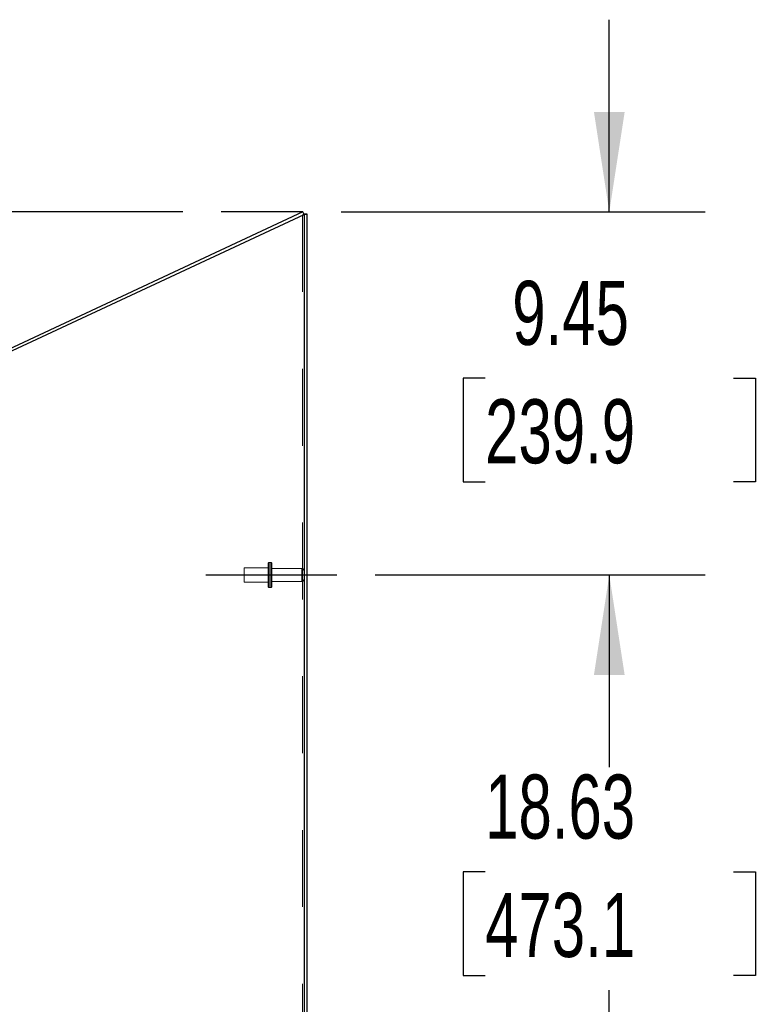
# Model space of a CAD drawing. Header units: inches. Extents: x 0.2 to 10.8, y 0.2 to 8.2.
# Tile 149 of 156: x 6.3 to 7.2, y 4.5 to 5.7. Entities that reach past the tile are written whole.
import ezdxf

# ---------------------------------------------------------------- set-up
doc = ezdxf.new("R2010")
doc.units = ezdxf.units.IN
doc.header["$MEASUREMENT"] = 0
doc.linetypes.add('CENTERX2', pattern=[0.8, 0.5, -0.1, 0.1, -0.1])
doc.linetypes.add('HIDDEN', pattern=[0.075, 0.05, -0.025])
doc.layers.add('CENTER', color=40, linetype='CENTERX2')
doc.layers.add('DIMENSIONS', color=140, linetype='Continuous')
doc.styles.add('SLDTEXTSTYLE0', font='TXT', dxfattribs={"width": 0.7})
doc.dimstyles.new('SLDDIMSTYLE0', dxfattribs={"dimtxt": 0.084961, "dimasz": 0.13, "dimexe": 0, "dimexo": 0.0625, "dimgap": 0.02124, "dimtad": 0, "dimtih": 1, "dimtoh": 1, "dimlfac": 20, "dimrnd": 1e-09, "dimzin": 12, "dimdsep": 46, "dimtxsty": 'SLDTEXTSTYLE0', "dimsah": 1, "dimcen": 0.09, "dimadec": 0, "dimazin": 3, "dimtfac": 1, "dimtofl": 0, "dimtmove": 0, "dimatfit": 3, "dimfxl": 0, "dimfrac": 2, "dimtolj": 1, "dimtzin": 12, "dimarcsym": 0})
doc.dimstyles.new('SLDDIMSTYLE1', dxfattribs={"dimtxt": 0.084961, "dimasz": 0.13, "dimexe": 0, "dimexo": 0.0625, "dimgap": 0.02124, "dimtad": 0, "dimtih": 1, "dimtoh": 1, "dimlfac": 20, "dimrnd": 1e-09, "dimzin": 12, "dimdsep": 46, "dimtxsty": 'SLDTEXTSTYLE0', "dimsah": 1, "dimcen": 0.09, "dimadec": 0, "dimazin": 3, "dimtfac": 1, "dimtmove": 0, "dimatfit": 0, "dimfxl": 0, "dimfrac": 2, "dimtolj": 1, "dimtzin": 12, "dimarcsym": 0})
doc.dimstyles.new('SLDDIMSTYLE4', dxfattribs={"dimtxt": 0.084961, "dimasz": 0.13, "dimexe": 0, "dimexo": 0.0625, "dimgap": 0.02124, "dimtad": 0, "dimtih": 1, "dimtoh": 1, "dimdec": 4, "dimlfac": 20, "dimzin": 12, "dimdsep": 46, "dimtxsty": 'SLDTEXTSTYLE0', "dimsah": 1, "dimcen": 0.09, "dimadec": 0, "dimazin": 3, "dimtfac": 1, "dimtdec": 0, "dimtofl": 0, "dimtmove": 0, "dimatfit": 3, "dimfxl": 0, "dimfrac": 2, "dimtolj": 1, "dimtzin": 12, "dimarcsym": 0})

# ---------------------------------------------------------------- blocks, each defined once
blk = doc.blocks.new('_D_13')
at = {"layer": 'DIMENSIONS'}
blk.add_line((6.472, 5.49), (5.7593, 5.49), dxfattribs=at)
for start, end in [(160.981, 180), (205, 224.019)]:
    blk.add_arc((6.6284, 5.49), 0.7442, start, end, dxfattribs=at)
for points in [[(5.8843, 5.49), (5.9154, 5.6178), (5.8756, 5.6213)], [(5.954, 5.1755), (6.0016, 5.0529), (6.0362, 5.0729)]]:
    blk.add_solid(points, dxfattribs=at)
at = {"layer": 'DIMENSIONS', "insert": (5.8007, 5.371), "char_height": 0.08333, "attachment_point": 1, "style": 'SLDTEXTSTYLE0'}
blk.add_mtext('25°', dxfattribs=at)
blk = doc.blocks.new('_D_16')
at = {"layer": 'DIMENSIONS'}
for p, q in [((6.7227, 5.0177), (7.1523, 5.0177)), ((7.0273, 5.0177), (7.0273, 4.7857)), ((6.8657, 4.6317), (6.8372, 4.6317)), ((6.8372, 4.6317), (6.8372, 4.4967)), ((7.1888, 4.6317), (7.2174, 4.6317)), ((7.2174, 4.6317), (7.2174, 4.4967)), ((6.8372, 4.4967), (6.8657, 4.4967)), ((7.2174, 4.4967), (7.1888, 4.4967)), ((7.0273, 4.0865), (7.0273, 4.4776)), ((6.7227, 4.0865), (7.1523, 4.0865))]:
    blk.add_line(p, q, dxfattribs=at)
for points in [[(7.0273, 5.0177), (7.0073, 4.8877), (7.0473, 4.8877)], [(7.0273, 4.0865), (7.0473, 4.2165), (7.0073, 4.2165)]]:
    blk.add_solid(points, dxfattribs=at)
at = {"layer": 'DIMENSIONS', "char_height": 0.08333, "attachment_point": 1, "style": 'SLDTEXTSTYLE0'}
for s, insert in [('18.63', (6.8657, 4.7581)), ('473.1', (6.8657, 4.6041))]:
    blk.add_mtext(s, dxfattribs=dict(at, insert=insert))
blk = doc.blocks.new('_D_17')
at = {"layer": 'DIMENSIONS'}
for p, q in [((7.0273, 5.49), (7.0273, 5.74)), ((6.6784, 5.49), (7.1523, 5.49)), ((6.8657, 5.2739), (6.8372, 5.2739)), ((6.8372, 5.2739), (6.8372, 5.1388)), ((7.1888, 5.2739), (7.2174, 5.2739)), ((7.2174, 5.2739), (7.2174, 5.1388)), ((6.8372, 5.1388), (6.8657, 5.1388)), ((7.2174, 5.1388), (7.1888, 5.1388)), ((6.7227, 5.0177), (7.1523, 5.0177)), ((7.0273, 5.0177), (7.0273, 4.7677))]:
    blk.add_line(p, q, dxfattribs=at)
for points in [[(7.0273, 5.49), (7.0473, 5.62), (7.0073, 5.62)], [(7.0273, 5.0177), (7.0073, 4.8877), (7.0473, 4.8877)]]:
    blk.add_solid(points, dxfattribs=at)
at = {"layer": 'DIMENSIONS', "char_height": 0.08333, "attachment_point": 1, "style": 'SLDTEXTSTYLE0'}
for s, insert in [('9.45', (6.901, 5.4003)), ('239.9', (6.8657, 5.2463))]:
    blk.add_mtext(s, dxfattribs=dict(at, insert=insert))

msp = doc.modelspace()

# ---------------------------------------------------------------- linework, layer by layer
at = {"color": 7, "linetype": 'Continuous', "lineweight": 25}
for p, q in [((6.6284428, 5.4900249), (5.8503572, 5.1271976)), ((5.8504098, 5.12325), (6.6299643, 5.4867622)), ((6.6299643, 5.4867622), (6.6284428, 5.4900249)), ((6.6299643, 5.4873342), (6.6335643, 5.4873342)), ((6.6299643, 5.4873342), (6.6299643, 5.4867622)), ((6.6299643, 5.4867622), (6.6299643, 3.0557523)), ((6.6335643, 5.4873342), (6.6335643, 3.0557523))]:
    msp.add_line(p, q, dxfattribs=at)
at = {"color": 7, "linetype": 'HIDDEN', "lineweight": 18}
for p, q in [((6.6281643, 5.4859228), (6.6281643, 3.0557523)), ((6.6281643, 5.4859228), (6.6281643, 3.0557523)), ((6.6292118, 5.4867622), (6.6313068, 5.4867622)), ((6.6299643, 5.4869842), (6.6335643, 5.4869842)), ((6.5866143, 5.0339523), (6.5846143, 5.0339523)), ((6.5846143, 5.0338633), (6.5846143, 5.0015414)), ((6.5846143, 5.0338633), (6.5846143, 5.0015414)), ((6.5846143, 5.0338633), (6.5846143, 5.0015414)), ((6.5866143, 5.0338633), (6.5866143, 5.0015414)), ((6.5866143, 5.0338633), (6.5866143, 5.0015414)), ((6.5866143, 5.0338633), (6.5866143, 5.0015414)), ((6.5518643, 5.0270773), (6.5518643, 5.0177023)), ((6.5831143, 5.0270773), (6.5518643, 5.0270773)), ((6.5831143, 5.0324523), (6.5831143, 5.0177023)), ((6.5881143, 5.0324523), (6.5881143, 5.0177023)), ((6.6269643, 5.0260023), (6.5881143, 5.0260023)), ((6.6269643, 5.0259791), (6.6269643, 5.0094255)), ((6.6269643, 5.0259791), (6.6269643, 5.0094255)), ((6.6269643, 5.0259791), (6.6269643, 5.0094255)), ((6.5518643, 5.0177023), (6.5518643, 5.0083273)), ((6.5518643, 5.0083273), (6.5831143, 5.0083273)), ((6.5831143, 5.0177023), (6.5831143, 5.0029523)), ((6.5881143, 5.0177023), (6.5881143, 5.0029523)), ((6.5881143, 5.0094023), (6.6269643, 5.0094023)), ((6.5846143, 5.0014523), (6.5866143, 5.0014523))]:
    msp.add_line(p, q, dxfattribs=at)
for centre, radius, start, end in [((6.5846143, 5.0324523), 0.0015, 90, 180), ((6.5866143, 5.0324523), 0.0015, 0, 90), ((6.6269643, 5.0230023), 0.003, 0, 90), ((6.6269643, 5.0124023), 0.003, 270, 0), ((6.5846143, 5.0029523), 0.0015, 180, 270), ((6.5866143, 5.0029523), 0.0015, 270, 0)]:
    msp.add_arc(centre, radius, start, end, dxfattribs=at)
for points, knots in [([(6.6281643, 5.4859228), (6.6287233, 5.4860627), (6.6292822, 5.4862026), (6.6303467, 5.4864824), (6.6308522, 5.4866223), (6.6313068, 5.4867622)], [0, 0, 0, 0, 0.5, 0.5, 1, 1, 1, 1]), ([(6.6292118, 5.4867622), (6.6293214, 5.4867807), (6.6295406, 5.4868177), (6.629773, 5.4868703), (6.6298537, 5.4869044), (6.6298906, 5.4869201)], [0, 0, 0, 0, 0.351561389, 0.7031231, 1, 1, 1, 1]), ([(6.6313068, 5.4867622), (6.6320018, 5.4867992), (6.6325761, 5.4868362), (6.6333576, 5.4869102), (6.6335643, 5.4869472), (6.6335643, 5.4869842)], [0, 0, 0, 0, 0.5, 0.5, 1, 1, 1, 1])]:
    msp.add_open_spline(points, degree=3, knots=knots, dxfattribs=at)
msp.add_open_spline([(6.6292118, 5.4867622), (6.6289087, 5.4864824), (6.6285369, 5.4862026), (6.6281643, 5.4859228)], degree=3, dxfattribs=at)
at = {"color": 7, "linetype": 'Continuous', "lineweight": 25}
msp.add_open_spline([(6.6298906, 5.4869201), (6.6298987, 5.4869229), (6.6299585, 5.4869443), (6.6299616, 5.4869657), (6.6299643, 5.4869842)], degree=3, knots=[0, 0, 0, 0, 0.134609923, 1, 1, 1, 1], dxfattribs=at)
at = {"layer": 'CENTER'}
msp.add_line((6.5020549, 5.0177023), (6.6727385, 5.0177023), dxfattribs=at)
at = {"layer": 'DIMENSIONS'}
msp.add_line((6.6284428, 5.4900249), (6.5220371, 5.4900249), dxfattribs=at)

# ---------------------------------------------------------------- dimensions: what is measured, and where the dimension line sits
for base, p1, p2, dimstyle, picture, middle in [((7.027265, 5.4900249), (6.6727385, 5.0177023), (6.6284428, 5.4900249), 'SLDDIMSTYLE1', '_D_17', (7.027265, 5.2738706)), ((7.0272650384, 5.0177023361), (6.6727384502, 4.0864523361), (6.6727384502, 5.0177023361), 'SLDDIMSTYLE0', '_D_16', (7.0272650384, 4.631692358))]:
    dim = msp.add_linear_dim(base=base, p1=p1, p2=p2, angle=90, dimstyle=dimstyle, dxfattribs=at)
    dim.commit()
    dim.dimension.update_dxf_attribs({"geometry": picture, "text_midpoint": middle, "dimtype": 160})
dim = msp.add_angular_dim_2l(base=(5.8945138, 5.6129673), line1=((6.5220371, 5.4900249), (6.6284428, 5.4900249)), line2=((5.8463519, 5.1253299), (6.6284428, 5.4900249)), dimstyle='SLDDIMSTYLE4', dxfattribs=at)
dim.commit()
dim.dimension.update_dxf_attribs({"geometry": '_D_13', "text_midpoint": (5.9014637, 5.3310659), "dimtype": 162})

doc.saveas('drawing.dxf')
